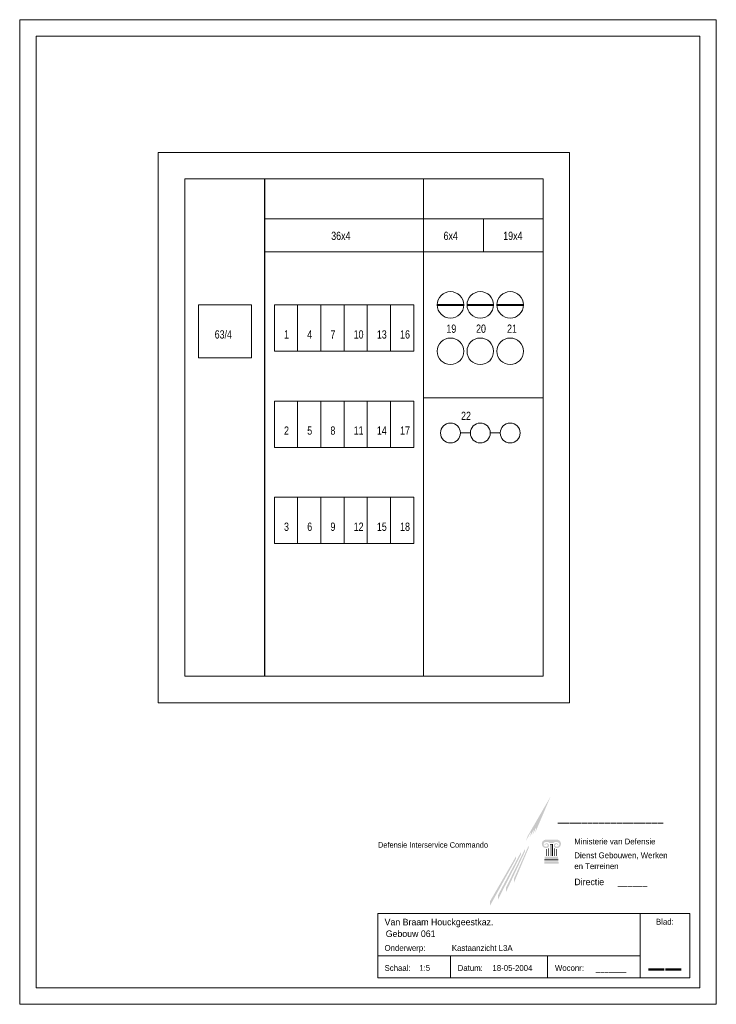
# Model space of a CAD drawing. Header units: millimetres. Extents: x 0 to 210, y 0 to 297.
import ezdxf
from ezdxf.enums import TextEntityAlignment as Align

# ---------------------------------------------------------------- set-up
doc = ezdxf.new("R2010")
doc.units = ezdxf.units.MM
doc.header["$MEASUREMENT"] = 0
for name, color, linetype, lineweight in [('Level 1', 1, 'Continuous', 0), ('Level 3', 1, 'Continuous', 0), ('Level 35', 1, 'Continuous', 0)]:
    doc.layers.add(name, color=color, linetype=linetype, lineweight=lineweight)
doc.styles.add('Style-LOW_RES_FILLED', font='LOW_RES_FILLED.shx')
doc.styles.add('Style-WORKING', font='WORKING.shx')

# ---------------------------------------------------------------- blocks, each defined once
blk = doc.blocks.new('A4')
at = {"layer": 'Level 1', "color": 1, "linetype": 'Continuous', "lineweight": 0, "flags": 128}
blk.add_lwpolyline([(0, 0), (210, 0), (210, 297), (0, 297)], close=True, dxfattribs=at)
at = {"layer": 'Level 1', "color": 140, "linetype": 'Continuous', "lineweight": 0, "flags": 128}
blk.add_lwpolyline([(5, 5), (205, 5), (205, 292), (5, 292)], close=True, dxfattribs=at)
blk = doc.blocks.new('OH_02')
at = {"layer": 'Level 3', "linetype": 'Continuous', "lineweight": 0}
for points in [[(-52.43, 44.21), (-51.87, 45.74), (-44.91, 57.76), (-49.71, 46.53), (-49.33, 47.87), (-49.35, 48.27), (-50.48, 45.88), (-50.04, 47.27), (-50.06, 47.67), (-51.37, 45.13), (-50.89, 46.57), (-50.93, 46.95)], [(-42.89, 44.66), (-46.52, 44.66, 0.857143), (-46.51, 42.13), (-46.19, 42.13), (-46.2, 42.13, 0.413149), (-45.43, 42.94, 0.785342), (-46.79, 43.11, 1.045952), (-46.63, 43.03, -1.010782), (-45.83, 42.8, -0.304542), (-46.17, 42.58), (-46.18, 42.57), (-46.51, 42.57), (-46.52, 42.58, -0.857143), (-46.51, 43.93), (-45.73, 43.94, -0.198171), (-45.28, 43.66), (-45.29, 43.68), (-44.13, 43.68), (-44.14, 43.66, -0.198171), (-43.69, 43.93), (-42.89, 43.93), (-42.9, 43.94, -0.857143), (-42.9, 42.58), (-42.89, 42.57), (-43.24, 42.57), (-43.24, 42.58, -0.304542), (-43.58, 42.8, -1.010782), (-42.79, 43.03, 1.045952), (-42.62, 43.11, 0.785342), (-43.98, 42.94, 0.413149), (-43.22, 42.13), (-42.89, 42.13), (-42.9, 42.13, 0.857143), (-42.9, 44.66)], [(-45.17, 39.78), (-45.17, 43.39), (-44.24, 43.39), (-44.24, 39.78), (-44.43, 39.78), (-44.43, 43.19), (-44.99, 43.19), (-44.99, 39.78)]]:
    blk.add_hatch(color=1, dxfattribs=at).paths.add_polyline_path(points)
at = {"layer": 'Level 3', "color": 1, "linetype": 'Continuous', "lineweight": 0}
for p, q in [((-44.43, 43.19), (-44.43, 39.78)), ((-42.63, 38.6), (-46.78, 38.6)), ((-46.78, 38.6), (-42.63, 38.6)), ((0, 0), (0, 5)), ((0, 0), (-5, 0))]:
    blk.add_line(p, q, dxfattribs=at)
at = {"layer": 'Level 3', "color": 1, "linetype": 'Continuous', "lineweight": 0, "flags": 128}
for points in [[(-97, 9.6), (-18, 9.6), (-18, 22.43), (-97, 22.43)], [(-3, 22.43), (-18, 22.43), (-18, 3), (-3, 3)], [(-97, 9.6), (-75.16, 9.6), (-75.16, 3), (-97, 3)], [(-75.16, 9.6), (-45.84, 9.6), (-45.84, 3), (-75.16, 3)], [(-45.84, 3), (-18, 3), (-18, 9.6), (-45.84, 9.6)]]:
    blk.add_lwpolyline(points, close=True, dxfattribs=at)
at = {"layer": 'Level 3', "color": 253, "linetype": 'Continuous', "lineweight": 0}
for points in [[(-58.4, 30.15), (-52.63, 41.97), (-58.4, 28.86), (-52.63, 41.23)], [(-55.98, 32.93), (-51.57, 42.86), (-55.98, 31.72), (-51.57, 42.17)], [(-63.21, 26.08), (-55.37, 39.65), (-63.21, 24.76), (-55.37, 38.91)], [(-60.81, 27.91), (-53.89, 40.9), (-60.81, 26.6), (-53.89, 40.16)]]:
    blk.add_solid(points, dxfattribs=at)
at = {"layer": 'Level 3', "color": 1, "linetype": 'Continuous', "lineweight": 0, "extrusion": (0, 0, -1)}
for points in [[(46.26, 39.78), (46.07, 39.78), (46.26, 41.85), (46.07, 41.85)], [(45.71, 39.78), (45.53, 39.78), (45.71, 42.05), (45.53, 42.05)]]:
    blk.add_solid(points, dxfattribs=at)
at = {"layer": 'Level 3', "color": 1, "linetype": 'Continuous', "lineweight": 0}
for points in [[(-43.71, 39.78), (-43.89, 39.78), (-43.71, 42.05), (-43.89, 42.05)], [(-43.16, 39.78), (-43.34, 39.78), (-43.16, 41.85), (-43.34, 41.85)], [(-42.71, 39.51), (-46.7, 39.51), (-42.66, 38.87), (-46.76, 38.87)], [(-46.82, 38.13), (-42.59, 38.13), (-46.88, 37.42), (-42.53, 37.42)], [(-46.78, 38.6), (-42.63, 38.6), (-46.8, 38.4), (-42.62, 38.4)]]:
    blk.add_solid(points, dxfattribs=at)
at = {"layer": 'Level 3', "color": 1, "linetype": 'Continuous', "lineweight": 0, "style": 'Style-WORKING'}
for s, p in [('Ministerie van Defensie', (-37.81, 45)), ('Schaal:', (-95, 6.85)), ('Datum:', (-72.96, 6.85)), ('Woconr:', (-43.64, 6.85))]:
    blk.add_text(s, height=1.76, dxfattribs=at).set_placement(p, align=Align.TOP_LEFT)
at = {"layer": 'Level 3', "color": 7, "linetype": 'Continuous', "lineweight": 0, "style": 'Style-WORKING', "width": 0.994189}
blk.add_text('Defensie Interservice Commando', height=1.6829, dxfattribs=at).set_placement((-97, 43.08), align=Align.MIDDLE_LEFT)
at = {"layer": 'Level 3', "color": 7, "linetype": 'Continuous', "lineweight": 0, "style": 'Style-WORKING'}
blk.add_text('Directie', height=1.98, dxfattribs=at).set_placement((-37.8, 32.91), align=Align.TOP_LEFT)
at = {"layer": 'Level 3', "color": 1, "linetype": 'Continuous', "lineweight": 0, "style": 'Style-WORKING'}
blk.add_text('Blad:', height=1.76, dxfattribs=at).set_placement((-10.5, 19.92), align=Align.MIDDLE_CENTER)
blk.add_text('Onderwerp:', height=1.76, dxfattribs=at).set_placement((-95, 12.01), align=Align.MIDDLE_LEFT)
at = {"layer": 'Level 3', "color": 7, "linetype": 'Continuous', "lineweight": 0, "insert": (-37.8, 40.82), "char_height": 1.76, "attachment_point": 1, "line_spacing_factor": 1.11817, "style": 'Style-WORKING'}
blk.add_mtext('Dienst Gebouwen, Werken\\Pen Terreinen', dxfattribs=at)
at = {"layer": 'Level 3', "color": 2, "linetype": 'Continuous', "lineweight": 0, "style": 'Style-WORKING'}
blk.add_attdef('OH_02_190', text='', height=2.37, dxfattribs=at).set_placement((-42.77, 51.4), align=Align.MIDDLE_LEFT)
at = {"layer": 'Level 3', "color": 7, "linetype": 'Continuous', "lineweight": 0, "style": 'Style-WORKING'}
for tag, height, p in [('OH_02_188', 1.98, (-24.7, 32.91)), ('OH_02_186', 1.76, (-84.54, 6.86)), ('OH_02_164', 1.76, (-62.47, 6.84)), ('OH_02_187', 1.76, (-31.29, 6.84))]:
    blk.add_attdef(tag, text='', height=height, dxfattribs=at).set_placement(p, align=Align.TOP_LEFT)
at = {"layer": 'Level 3', "color": 2, "linetype": 'Continuous', "lineweight": 0, "style": 'Style-WORKING'}
for tag, p in [('OH_02_184', (-95, 20.8)), ('OH_02_185', (-94.66, 17.28))]:
    blk.add_attdef(tag, text='', height=1.98, dxfattribs=at).set_placement(p, align=Align.TOP_LEFT)
at = {"layer": 'Level 3', "color": 92, "linetype": 'Continuous', "lineweight": 0, "style": 'Style-LOW_RES_FILLED', "width": 0.866664}
blk.add_attdef('OH_02_155', text='', height=7.5, dxfattribs=at).set_placement((-10.51, 11.1), align=Align.MIDDLE_CENTER)
at = {"layer": 'Level 3', "color": 7, "linetype": 'Continuous', "lineweight": 0, "style": 'Style-WORKING'}
blk.add_attdef('OH_02_191', text='', height=1.76, dxfattribs=at).set_placement((-74.72, 11.99), align=Align.MIDDLE_LEFT)

msp = doc.modelspace()

# ---------------------------------------------------------------- linework, layer by layer
at = {"layer": 'Level 35', "color": 1, "linetype": 'Continuous', "lineweight": 13}
for p, q in [((41.78, 256.97), (41.78, 90.97)), ((41.78, 256.97), (165.78, 256.97)), ((165.78, 256.97), (165.78, 90.97)), ((49.78, 248.97), (157.78, 248.97)), ((49.78, 248.97), (49.78, 98.97)), ((121.78, 248.97), (121.78, 98.97)), ((157.78, 248.97), (157.78, 98.97)), ((157.78, 236.97), (73.78, 236.97)), ((139.78, 236.97), (139.78, 226.97)), ((157.78, 226.97), (73.78, 226.97)), ((118.78, 210.97), (76.78, 210.97)), ((76.78, 210.97), (76.78, 196.97)), ((83.78, 210.97), (83.78, 196.97)), ((90.78, 210.97), (90.78, 196.97)), ((97.78, 210.97), (97.78, 196.97)), ((104.78, 210.97), (104.78, 196.97)), ((111.78, 210.97), (111.78, 196.97)), ((118.78, 210.97), (118.78, 196.97)), ((118.78, 196.97), (76.78, 196.97)), ((118.78, 181.97), (76.78, 181.97)), ((76.78, 181.97), (76.78, 167.97)), ((83.78, 181.97), (83.78, 167.97)), ((90.78, 181.97), (90.78, 167.97)), ((97.78, 181.97), (97.78, 167.97)), ((104.78, 181.97), (104.78, 167.97)), ((111.78, 181.97), (111.78, 167.97)), ((118.78, 181.97), (118.78, 167.97)), ((157.78, 182.97), (121.78, 182.97)), ((132.86, 172.33), (135.86, 172.33)), ((141.86, 172.33), (144.86, 172.33)), ((118.78, 167.97), (76.78, 167.97)), ((118.78, 152.97), (76.78, 152.97)), ((76.78, 152.97), (76.78, 138.97)), ((83.78, 152.97), (83.78, 138.97)), ((90.78, 152.97), (90.78, 138.97)), ((97.78, 152.97), (97.78, 138.97)), ((104.78, 152.97), (104.78, 138.97)), ((111.78, 152.97), (111.78, 138.97)), ((118.78, 152.97), (118.78, 138.97)), ((118.78, 138.97), (76.78, 138.97)), ((49.78, 98.97), (157.78, 98.97)), ((41.78, 90.97), (165.78, 90.97))]:
    msp.add_line(p, q, dxfattribs=at)
at = {"layer": 'Level 35', "color": 1, "linetype": 'Continuous', "lineweight": 30}
msp.add_line((73.78, 248.97), (73.78, 98.97), dxfattribs=at)
at = {"layer": 'Level 35', "color": 1, "linetype": 'Continuous', "lineweight": 40}
for p, q in [((125.86, 210.97), (133.86, 210.97)), ((134.86, 210.97), (142.86, 210.97)), ((143.86, 210.97), (151.86, 210.97))]:
    msp.add_line(p, q, dxfattribs=at)
at = {"layer": 'Level 35', "color": 1, "linetype": 'Continuous', "lineweight": 13, "flags": 128}
msp.add_lwpolyline([(53.91, 210.97), (69.91, 210.97), (69.91, 194.97), (53.91, 194.97)], close=True, dxfattribs=at)
at = {"layer": 'Level 35', "color": 1, "linetype": 'Continuous', "lineweight": 13}
for centre, radius in [((129.86, 210.97), 4), ((138.86, 210.97), 4), ((147.86, 210.97), 4), ((129.86, 196.97), 4), ((138.86, 196.97), 4), ((147.86, 196.97), 4), ((129.86, 172.33), 3), ((138.86, 172.33), 3), ((147.86, 172.33), 3)]:
    msp.add_circle(centre, radius, dxfattribs=at)
msp.add_point((41.78, 90.97), dxfattribs=at)

# ---------------------------------------------------------------- block references
at = {"layer": 'Level 1', "color": 1, "linetype": 'Continuous', "lineweight": 0}
msp.add_blockref('A4', (0, 0), dxfattribs=at)
at = {"layer": 'Level 3', "color": 253, "linetype": 'Continuous', "lineweight": 0}
msp.add_blockref('OH_02', (205, 5), dxfattribs=at).add_auto_attribs({'OH_02_155': '__', 'OH_02_164': '18-05-2004', 'OH_02_184': 'Van Braam Houckgeestkaz. ', 'OH_02_185': 'Gebouw 061               ', 'OH_02_186': '1:5     ', 'OH_02_187': '_______', 'OH_02_188': '______', 'OH_02_190': '__________________', 'OH_02_191': 'Kastaanzicht L3A                  '})

# ---------------------------------------------------------------- texts
at = {"layer": 'Level 35', "color": 1, "linetype": 'Continuous', "lineweight": 0, "style": 'Style-WORKING', "width": 0.799986}
for s, p in [('36x4', (93.91, 230.55)), ('6x4', (127.77, 230.55)), ('19x4', (145.77, 230.55)), ('19', (128.63, 202.55)), ('20', (137.58, 202.55)), ('21', (146.92, 202.55)), ('63/4', (58.78, 200.81)), ('1', (79.68, 200.81)), ('4', (86.68, 200.81)), ('7', (93.68, 200.81)), ('10', (100.68, 200.81)), ('13', (107.68, 200.81)), ('16', (114.68, 200.81)), ('22', (133.06, 176.25)), ('2', (79.68, 171.81)), ('5', (86.68, 171.81)), ('8', (93.68, 171.81)), ('11', (100.68, 171.81)), ('14', (107.68, 171.81)), ('17', (114.68, 171.81)), ('3', (79.68, 142.81)), ('6', (86.68, 142.81)), ('9', (93.68, 142.81)), ('12', (100.68, 142.81)), ('15', (107.68, 142.81)), ('18', (114.68, 142.81))]:
    msp.add_text(s, height=2.5, dxfattribs=at).set_placement(p)

doc.saveas('drawing.dxf')
